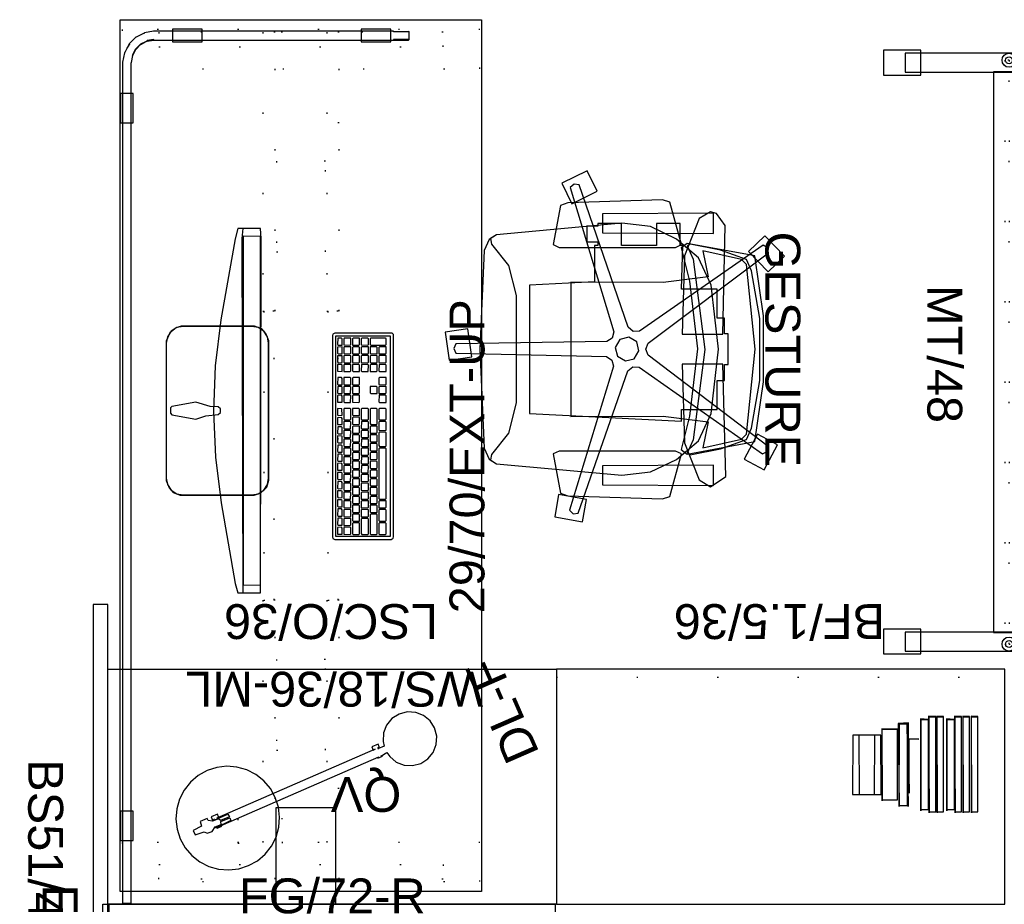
# Model space of a CAD drawing. Header units: inches. Extents: x -46 to 184, y -93 to 53.
# Tile 2 of 5: x -46 to 33, y -18 to 53. Entities that reach past the tile are written whole.
import ezdxf

# ---------------------------------------------------------------- set-up
doc = ezdxf.new("R2010")
doc.units = ezdxf.units.IN
doc.header["$MEASUREMENT"] = 0
doc.linetypes.add('Dot', pattern=[6.35, 0, -6.35])
for name, color, linetype in [('A-FURN', 7, 'Continuous'), ('A-FURN-P-COMP', 6, 'Continuous'), ('A-FURN-P-COMP-T', 6, 'Continuous'), ('A-FURN-P-ELEVATION', 30, 'Continuous'), ('A-FURN-P-FILE', 2, 'Continuous'), ('A-FURN-P-FILE-T', 2, 'Continuous'), ('A-FURN-P-FREE', 2, 'Continuous'), ('A-FURN-P-PNLS-42-T', 3, 'Continuous'), ('A-FURN-P-PNLS-48', 3, 'Continuous'), ('A-FURN-P-PNLS-48-T', 3, 'Continuous'), ('A-FURN-P-PNLS-JNC', 4, 'Continuous'), ('A-FURN-P-PNLS-JNC-T', 4, 'Continuous'), ('A-FURN-P-SCRN', 3, 'Continuous'), ('A-FURN-P-SCRN-T', 3, 'Continuous'), ('A-FURN-P-SEAT', 2, 'Continuous'), ('A-FURN-P-SEAT-T', 2, 'Continuous'), ('A-FURN-P-WKSF', 1, 'Continuous'), ('A-FURN-P-WKSF-T', 1, 'Continuous'), ('A-FURN-P_LGHT', 4, 'Continuous'), ('A-FURN-P_LGHT-T', 4, 'Continuous'), ('CET color Black or White', 7, 'Continuous'), ('CET Default', 7, 'Continuous')]:
    doc.layers.add(name, color=color, linetype=linetype)
doc.styles.add('Arial', font='arial.ttf')

# ---------------------------------------------------------------- blocks, each defined once
blk = doc.blocks.new('*C34')
at = {"layer": 'CET color Black or White', "linetype": 'Continuous'}
for points in [[(-33.83, 11.419), (-34.42, 11.419), (-35.042, 11.419), (-35.082, 11.379), (-35.082, 10.75), (-35.042, 10.71), (-34.864, 10.71), (-34.42, 10.71), (-33.83, 10.71), (32.386, 10.71), (32.402, 10.708), (32.963, 10.595), (32.976, 10.59), (33.457, 10.341), (33.841, 9.964), (33.846, 9.959), (34.085, 9.519), (34.114, 9.456), (34.176, 9.101), (34.207, 8.91), (34.209, 7.455), (34.209, -11.541), (34.249, -11.581), (34.878, -11.581), (34.918, -11.541), (34.918, -11.541), (34.878, -11.581), (34.878, -10.332), (34.918, -10.33), (34.918, 8.884), (34.914, 8.923), (34.914, 8.923), (34.782, 9.648), (34.768, 9.685), (34.428, 10.329), (34.424, 10.335), (34.402, 10.363), (33.89, 10.875), (33.887, 10.879), (33.858, 10.899), (33.213, 11.24), (33.204, 11.244), (33.176, 11.255), (32.423, 11.413), (32.413, 11.415), (32.383, 11.419), (31.327, 11.419), (31.326, 11.419), (-33.83, 11.419)], [(-35.042, 11.419), (-35.082, 11.379), (-34.898, 11.379), (-34.698, 11.379), (-34.44, 11.379), (-34.145, 11.379), (-33.832, 11.379), (-33.832, 11.391), (-33.83, 11.419), (-34.864, 11.419), (-35.042, 11.419), (-35.042, 11.419)], [(-30.056, 11.581), (-30.056, 10.558), (-27.694, 10.558), (-27.694, 11.581), (-30.056, 11.581)], [(27.557, 11.581), (27.557, 10.558), (29.919, 10.558), (29.919, 11.581), (27.557, 11.581)], [(32.416, 11.403), (32.4, 11.379), (32.416, 11.403), (32.416, 11.403), (32.416, 11.403)], [(33.203, 11.232), (33.179, 11.213), (33.203, 11.232), (33.203, 11.232), (33.203, 11.232)], [(-35.082, 10.75), (-35.042, 10.71), (-34.864, 10.71), (-34.42, 10.71), (-33.83, 10.71), (-33.832, 10.75), (-34.145, 10.75), (-34.44, 10.75), (-35.082, 10.75)], [(32.995, 10.623), (32.992, 10.613), (33.487, 10.351), (33.879, 9.959), (34.061, 9.574), (33.88, 9.978), (33.493, 10.359), (33.238, 10.497), (32.995, 10.623), (32.995, 10.623)], [(33.541, 11.042), (33.795, 10.889), (33.835, 10.868), (33.834, 10.866), (33.864, 10.848), (33.868, 10.844), (33.868, 10.844), (33.875, 10.857), (33.862, 10.87), (33.654, 10.989), (33.541, 11.042), (33.541, 11.042)], [(34.768, 9.685), (34.749, 9.66), (34.78, 9.648), (34.768, 9.685), (34.768, 9.685), (34.768, 9.685)], [(34.153, 9.463), (34.121, 9.441), (34.122, 9.434), (34.122, 9.434), (34.206, 8.931), (34.207, 8.925), (34.236, 8.904), (34.247, 8.907), (34.159, 9.445), (34.153, 9.463), (34.153, 9.463)], [(34.058, 7.397), (34.058, 5.034), (35.082, 5.034), (35.082, 7.397), (34.058, 7.397)], [(34.058, -7.749), (34.058, -10.112), (35.082, -10.112), (35.082, -7.749), (34.058, -7.749)], [(34.209, -10.33), (34.209, -11.541), (34.249, -11.581), (34.249, -10.681), (34.249, -10.332), (34.209, -10.33), (34.209, -10.33)]]:
    blk.add_lwpolyline(points, close=True, dxfattribs=at)
blk = doc.blocks.new('*C21')
at = {"layer": 'A-FURN-P-FREE', "linetype": 'Dot'}
for p, q in [((-26.72, -3.06), (-26.72, 3.06)), ((26.72, -3.06), (26.72, 3.06))]:
    blk.add_line(p, q, dxfattribs=at)
for points in [[(-34.2, -14.365), (-31.05, -14.365), (-31.05, 14.365), (-34.2, 14.365), (-34.2, -14.365)], [(31.05, -14.365), (34.2, -14.365), (34.2, 14.365), (31.05, 14.365), (31.05, -14.365)], [(-32.8189, -11.415), (-34, -11.415), (-34, 11.415), (-32.8189, 11.415), (-32.8189, -11.415)], [(32.8189, -11.415), (34, -11.415), (34, 11.415), (32.8189, 11.415), (32.8189, -11.415)], [(-34, 2.08), (-11.597, 2.08), (-11.597, 3.06), (-34, 3.06), (-34, 2.08)], [(-11.597, 2.15), (11.597, 2.15), (11.597, 2.99), (-11.597, 2.99), (-11.597, 2.15)], [(11.597, 2.08), (34, 2.08), (34, 3.06), (11.597, 3.06), (11.597, 2.08)], [(-23.6415, -1.9685), (-16.3585, -1.9685), (-16.3585, 1.9685), (-23.6415, 1.9685), (-23.6415, -1.9685)], [(16.3585, -1.9685), (23.6415, -1.9685), (23.6415, 1.9685), (16.3585, 1.9685), (16.3585, -1.9685)], [(-34, -3.06), (-11.597, -3.06), (-11.597, -2.08), (-34, -2.08), (-34, -3.06)], [(-11.597, -2.99), (11.597, -2.99), (11.597, -2.15), (-11.597, -2.15), (-11.597, -2.99)], [(11.597, -3.06), (34, -3.06), (34, -2.08), (11.597, -2.08), (11.597, -3.06)]]:
    blk.add_lwpolyline(points, close=True, dxfattribs=at)
at = {"layer": 'A-FURN-P-WKSF', "linetype": 'Continuous'}
blk.add_lwpolyline([(-35, -14.5), (-35, 14.5), (35, 14.5), (35, -14.5), (-35, -14.5)], close=True, dxfattribs=at)
at = {"layer": 'A-FURN-P-WKSF-T', "linetype": 'Continuous', "style": 'Arial'}
blk.add_attdef('ITEXT', (-12.6575, -14.7244), '', height=2.8, dxfattribs=at).dxf.unprotected_set("ltscale", 0)
blk = doc.blocks.new('*C23')
at = {"layer": 'CET color Black or White', "linetype": 'Continuous'}
for points in [[(8.089, 2.454), (-8.067, 2.454), (-8.219, 2.42), (-8.282, 2.276), (-8.282, -2.263), (-8.197, -2.42), (-8.089, -2.454), (8.153, -2.454), (8.282, -2.337), (8.282, 2.263), (8.197, 2.42), (8.089, 2.454)], [(8.036, 2.208), (-8.036, 2.208), (-8.036, -2.208), (8.036, -2.208), (8.036, 2.208)], [(-7.33, 2.041), (-7.863, 2.04), (-7.875, 1.688), (-7.376, 1.688), (-7.312, 1.737), (-7.33, 2.041)], [(-7.101, 2.04), (-7.149, 1.975), (-7.147, 1.688), (-6.642, 1.688), (-6.578, 1.737), (-6.577, 2.036), (-7.101, 2.04)], [(-6.367, 2.04), (-6.415, 1.975), (-6.414, 1.688), (-5.909, 1.688), (-5.844, 1.737), (-5.844, 2.036), (-6.367, 2.04)], [(-5.11, 2.041), (-5.615, 2.041), (-5.68, 1.993), (-5.661, 1.688), (-5.157, 1.689), (-5.109, 1.755), (-5.11, 2.041)], [(-4.376, 2.041), (-4.881, 2.041), (-4.946, 1.993), (-4.928, 1.688), (-4.423, 1.689), (-4.375, 1.755), (-4.376, 2.041)], [(-4.166, 2.04), (-4.214, 1.975), (-4.212, 1.688), (-3.707, 1.688), (-3.642, 1.737), (-3.642, 2.036), (-4.166, 2.04)], [(-2.909, 2.041), (-3.414, 2.041), (-3.479, 1.993), (-3.46, 1.688), (-2.955, 1.689), (-2.907, 1.755), (-2.909, 2.041)], [(-2.193, 2.041), (-2.726, 2.04), (-2.739, 1.688), (-2.24, 1.688), (-2.175, 1.737), (-2.193, 2.041)], [(-1.964, 2.04), (-2.012, 1.975), (-2.011, 1.688), (-1.506, 1.688), (-1.441, 1.737), (-1.441, 2.036), (-1.964, 2.04)], [(-1.23, 2.04), (-1.279, 1.975), (-1.277, 1.688), (-0.772, 1.688), (-0.707, 1.737), (-0.707, 2.036), (-1.23, 2.04)], [(0.021, 2.041), (-0.479, 2.041), (-0.543, 1.993), (-0.524, 1.688), (0.008, 1.689), (0.021, 2.041)], [(0.237, 2.04), (0.189, 1.975), (0.191, 1.688), (0.696, 1.688), (0.761, 1.737), (0.761, 2.036), (0.237, 2.04)], [(1.476, 2.041), (0.944, 2.04), (0.931, 1.688), (1.43, 1.688), (1.495, 1.737), (1.476, 2.041)], [(2.222, 2.041), (1.723, 2.041), (1.658, 1.993), (1.677, 1.688), (2.21, 1.69), (2.222, 2.041)], [(3.269, 2.041), (2.737, 2.04), (2.724, 1.688), (3.224, 1.688), (3.288, 1.737), (3.269, 2.041)], [(3.472, 2.04), (3.423, 1.975), (3.425, 1.688), (3.93, 1.688), (3.995, 1.737), (3.995, 2.036), (3.472, 2.04)], [(4.178, 2.04), (4.13, 1.975), (4.132, 1.688), (4.637, 1.688), (4.702, 1.737), (4.702, 2.036), (4.178, 2.04)], [(5.743, 2.041), (5.211, 2.04), (5.198, 1.688), (5.697, 1.688), (5.762, 1.737), (5.743, 2.041)], [(6.448, 2.041), (5.963, 2.041), (5.898, 1.993), (5.917, 1.688), (6.461, 1.689), (6.448, 2.041)], [(7.155, 2.041), (6.67, 2.041), (6.605, 1.993), (6.623, 1.688), (7.168, 1.689), (7.155, 2.041)], [(7.358, 2.04), (7.31, 1.975), (7.312, 1.688), (7.817, 1.688), (7.882, 1.737), (7.882, 2.036), (7.358, 2.04)], [(-7.87, 1.555), (-7.883, 1.035), (-7.829, 0.982), (-7.322, 0.983), (-7.311, 1.503), (-7.363, 1.554), (-7.87, 1.555)], [(-7.011, 0.849), (-7.831, 0.848), (-7.883, 0.794), (-7.882, 0.327), (-7.829, 0.275), (-7.023, 0.275), (-6.957, 0.324), (-6.957, 0.796), (-7.011, 0.849)], [(-6.658, 1.555), (-7.164, 1.554), (-7.176, 1.034), (-7.122, 0.982), (-6.616, 0.982), (-6.604, 1.503), (-6.658, 1.555)], [(-6.771, 0.848), (-6.823, 0.794), (-6.822, 0.275), (-6.303, 0.275), (-6.25, 0.329), (-6.251, 0.836), (-6.771, 0.848)], [(-5.951, 1.555), (-6.457, 1.554), (-6.469, 1.034), (-6.416, 0.982), (-5.909, 0.982), (-5.898, 1.503), (-5.951, 1.555)], [(-6.065, 0.848), (-6.117, 0.794), (-6.116, 0.288), (-5.595, 0.276), (-5.543, 0.329), (-5.544, 0.836), (-6.065, 0.848)], [(-5.711, 1.554), (-5.763, 1.501), (-5.762, 0.982), (-5.243, 0.982), (-5.19, 1.036), (-5.191, 1.543), (-5.711, 1.554)], [(-5.358, 0.848), (-5.41, 0.794), (-5.409, 0.275), (-4.889, 0.275), (-4.837, 0.329), (-4.837, 0.836), (-5.358, 0.848)], [(-5.005, 1.554), (-5.057, 1.501), (-5.056, 0.994), (-4.535, 0.983), (-4.483, 1.036), (-4.484, 1.543), (-5.005, 1.554)], [(-4.65, 0.849), (-4.703, 0.794), (-4.703, 0.275), (-4.183, 0.275), (-4.13, 0.329), (-4.131, 0.836), (-4.65, 0.849)], [(-4.297, 1.555), (-4.35, 1.501), (-4.349, 0.982), (-3.829, 0.982), (-3.776, 1.036), (-3.778, 1.542), (-4.297, 1.555)], [(-3.478, 0.849), (-3.997, 0.847), (-3.997, 0.328), (-3.943, 0.275), (-3.436, 0.276), (-3.424, 0.797), (-3.478, 0.849)], [(-3.591, 1.554), (-3.643, 1.501), (-3.643, 0.994), (-3.122, 0.983), (-3.07, 1.036), (-3.071, 1.543), (-3.591, 1.554)], [(-2.771, 0.849), (-3.277, 0.847), (-3.289, 0.327), (-3.236, 0.275), (-2.729, 0.276), (-2.718, 0.797), (-2.771, 0.849)], [(-2.885, 1.554), (-2.937, 1.501), (-2.936, 0.982), (-2.416, 0.982), (-2.363, 1.036), (-2.364, 1.543), (-2.885, 1.554)], [(-2.53, 0.849), (-2.583, 0.794), (-2.582, 0.275), (-2.063, 0.275), (-2.01, 0.329), (-2.011, 0.836), (-2.53, 0.849)], [(-2.177, 1.555), (-2.23, 1.501), (-2.229, 0.982), (-1.71, 0.982), (-1.656, 1.036), (-1.658, 1.542), (-2.177, 1.555)], [(-1.358, 0.849), (-1.864, 0.847), (-1.876, 0.327), (-1.822, 0.275), (-1.316, 0.276), (-1.304, 0.797), (-1.358, 0.849)], [(-1.471, 1.554), (-1.523, 1.501), (-1.523, 0.982), (-1.003, 0.982), (-0.95, 1.036), (-0.951, 1.543), (-1.471, 1.554)], [(-0.651, 0.849), (-1.118, 0.848), (-1.17, 0.794), (-1.169, 0.275), (-0.65, 0.275), (-0.597, 0.329), (-0.597, 0.796), (-0.651, 0.849)], [(-0.765, 1.554), (-0.817, 1.501), (-0.816, 0.994), (-0.295, 0.983), (-0.243, 1.036), (-0.244, 1.543), (-0.765, 1.554)], [(-0.412, 0.848), (-0.464, 0.794), (-0.462, 0.275), (0.057, 0.275), (0.11, 0.329), (0.109, 0.836), (-0.412, 0.848)], [(-0.058, 1.554), (-0.11, 1.501), (-0.109, 0.994), (0.411, 0.983), (0.463, 1.036), (0.463, 1.543), (-0.058, 1.554)], [(0.762, 0.849), (0.243, 0.847), (0.243, 0.328), (0.297, 0.275), (0.804, 0.276), (0.816, 0.797), (0.762, 0.849)], [(0.649, 1.555), (0.597, 1.501), (0.597, 0.994), (1.118, 0.983), (1.17, 1.036), (1.169, 1.542), (0.649, 1.555)], [(1.469, 0.849), (0.962, 0.847), (0.951, 0.327), (1.004, 0.275), (1.511, 0.276), (1.522, 0.797), (1.469, 0.849)], [(2.176, 1.555), (1.356, 1.555), (1.303, 1.501), (1.303, 1.035), (1.358, 0.982), (2.177, 0.982), (2.23, 1.036), (2.23, 1.502), (2.176, 1.555)], [(1.709, 0.849), (1.657, 0.794), (1.657, 0.288), (2.178, 0.276), (2.23, 0.329), (2.229, 0.836), (1.709, 0.849)], [(2.768, 1.554), (2.716, 1.501), (2.718, 0.994), (3.238, 0.983), (3.29, 1.036), (3.289, 1.543), (2.768, 1.554)], [(2.729, 0.848), (2.718, 0.327), (2.771, 0.275), (3.29, 0.276), (3.29, 0.796), (3.237, 0.848), (2.729, 0.848)], [(3.475, 1.554), (3.423, 1.501), (3.424, 0.994), (3.945, 0.983), (3.997, 1.036), (3.995, 1.543), (3.475, 1.554)], [(3.436, 0.848), (3.424, 0.327), (3.478, 0.275), (3.997, 0.276), (3.997, 0.796), (3.943, 0.848), (3.436, 0.848)], [(4.183, 1.555), (4.13, 1.501), (4.131, 0.982), (4.65, 0.982), (4.703, 1.036), (4.702, 1.542), (4.183, 1.555)], [(4.649, 0.849), (4.13, 0.847), (4.13, 0.328), (4.184, 0.275), (4.703, 0.276), (4.703, 0.796), (4.649, 0.849)], [(5.709, 1.555), (5.19, 1.554), (5.19, 1.035), (5.244, 0.982), (5.763, 0.982), (5.763, 1.502), (5.709, 1.555)], [(5.243, 0.849), (5.19, 0.794), (5.191, 0.275), (5.71, 0.275), (5.763, 0.329), (5.763, 0.836), (5.243, 0.849)], [(6.416, 1.555), (5.949, 1.555), (5.896, 1.501), (5.897, 1.034), (5.951, 0.982), (6.457, 0.982), (6.469, 1.503), (6.416, 1.555)], [(5.909, 0.848), (5.897, 0.327), (5.951, 0.275), (6.417, 0.275), (6.47, 0.329), (6.469, 0.797), (6.416, 0.848), (5.909, 0.848)], [(7.122, 1.555), (6.656, 1.555), (6.603, 1.501), (6.604, 1.034), (6.657, 0.982), (7.164, 0.982), (7.176, 1.503), (7.122, 1.555)], [(6.616, 0.848), (6.604, 0.327), (6.657, 0.275), (7.124, 0.275), (7.177, 0.329), (7.176, 0.797), (7.123, 0.848), (6.616, 0.848)], [(7.829, 0.849), (7.31, 0.847), (7.31, 0.328), (7.364, 0.275), (7.871, 0.276), (7.882, 0.797), (7.829, 0.849)], [(7.322, 1.555), (7.311, 1.034), (7.364, 0.982), (7.883, 0.983), (7.883, 1.502), (7.83, 1.554), (7.322, 1.555)], [(-7.817, 0.142), (-7.883, 0.093), (-7.883, -0.379), (-7.829, -0.432), (-6.656, -0.431), (-6.603, -0.377), (-6.604, 0.09), (-6.658, 0.142), (-7.817, 0.142)], [(-5.951, 0.142), (-6.47, 0.141), (-6.47, -0.379), (-6.416, -0.432), (-5.909, -0.431), (-5.898, 0.09), (-5.951, 0.142)], [(-5.244, 0.142), (-5.751, 0.141), (-5.762, -0.38), (-5.709, -0.432), (-5.202, -0.431), (-5.191, 0.09), (-5.244, 0.142)], [(-5.044, 0.141), (-5.057, -0.379), (-5.002, -0.432), (-4.483, -0.43), (-4.483, 0.089), (-4.537, 0.141), (-5.044, 0.141)], [(-4.337, 0.141), (-4.35, -0.379), (-4.296, -0.432), (-3.789, -0.43), (-3.778, 0.09), (-3.83, 0.141), (-4.337, 0.141)], [(-3.124, 0.142), (-3.643, 0.141), (-3.643, -0.379), (-3.589, -0.432), (-3.07, -0.431), (-3.07, 0.089), (-3.124, 0.142)], [(-2.884, 0.142), (-2.937, 0.088), (-2.936, -0.419), (-2.415, -0.431), (-2.363, -0.377), (-2.365, 0.129), (-2.884, 0.142)], [(-2.178, 0.141), (-2.23, 0.088), (-2.229, -0.432), (-1.709, -0.432), (-1.656, -0.377), (-1.658, 0.129), (-2.178, 0.141)], [(-1.004, 0.142), (-1.523, 0.141), (-1.523, -0.379), (-1.469, -0.432), (-0.963, -0.431), (-0.951, 0.09), (-1.004, 0.142)], [(-0.765, 0.141), (-0.817, 0.088), (-0.816, -0.432), (-0.296, -0.432), (-0.243, -0.377), (-0.244, 0.129), (-0.765, 0.141)], [(0.409, 0.142), (-0.058, 0.141), (-0.11, 0.088), (-0.109, -0.432), (0.41, -0.432), (0.463, -0.377), (0.463, 0.089), (0.409, 0.142)], [(0.649, 0.142), (0.596, 0.088), (0.597, -0.432), (1.117, -0.432), (1.17, -0.377), (1.169, 0.129), (0.649, 0.142)], [(2.175, 0.142), (1.356, 0.141), (1.303, 0.088), (1.304, -0.38), (1.358, -0.432), (2.163, -0.432), (2.229, -0.382), (2.229, 0.09), (2.175, 0.142)], [(5.242, 0.141), (5.19, 0.088), (5.19, -0.419), (5.711, -0.431), (5.763, -0.377), (5.762, 0.129), (5.242, 0.141)], [(5.909, 0.141), (5.897, -0.38), (5.951, -0.432), (6.47, -0.43), (6.47, 0.089), (6.416, 0.141), (5.909, 0.141)], [(7.122, 0.142), (6.656, 0.142), (6.603, 0.088), (6.604, -0.38), (6.657, -0.432), (7.164, -0.431), (7.176, 0.09), (7.122, 0.142)], [(7.322, 0.141), (7.311, -0.38), (7.364, -0.432), (7.83, -0.432), (7.883, -0.377), (7.882, 0.09), (7.83, 0.141), (7.322, 0.141)], [(-7.83, -0.565), (-7.883, -0.619), (-7.882, -1.086), (-7.829, -1.138), (-6.317, -1.138), (-6.251, -1.089), (-6.25, -0.617), (-6.304, -0.565), (-7.83, -0.565)], [(-6.065, -0.566), (-6.117, -0.619), (-6.116, -1.126), (-5.595, -1.137), (-5.543, -1.084), (-5.544, -0.577), (-6.065, -0.566)], [(-4.891, -0.565), (-5.41, -0.566), (-5.41, -1.085), (-5.356, -1.138), (-4.849, -1.137), (-4.838, -0.617), (-4.891, -0.565)], [(-4.65, -0.565), (-4.703, -0.619), (-4.702, -1.126), (-4.182, -1.137), (-4.13, -1.084), (-4.131, -0.578), (-4.65, -0.565)], [(-3.477, -0.565), (-3.945, -0.566), (-3.997, -0.619), (-3.996, -1.126), (-3.475, -1.137), (-3.423, -1.084), (-3.423, -0.618), (-3.477, -0.565)], [(-2.771, -0.565), (-3.29, -0.566), (-3.29, -1.085), (-3.236, -1.138), (-2.729, -1.137), (-2.718, -0.617), (-2.771, -0.565)], [(-2.064, -0.565), (-2.531, -0.565), (-2.583, -0.619), (-2.582, -1.086), (-2.529, -1.138), (-2.023, -1.137), (-2.011, -0.617), (-2.064, -0.565)], [(-1.358, -0.565), (-1.877, -0.566), (-1.877, -1.085), (-1.823, -1.138), (-1.316, -1.137), (-1.304, -0.617), (-1.358, -0.565)], [(-1.118, -0.566), (-1.17, -0.619), (-1.169, -1.138), (-0.65, -1.138), (-0.597, -1.084), (-0.597, -0.577), (-1.118, -0.566)], [(-0.411, -0.565), (-0.463, -0.619), (-0.463, -1.126), (0.058, -1.137), (0.11, -1.084), (0.109, -0.578), (-0.411, -0.565)], [(0.763, -0.565), (0.243, -0.566), (0.243, -1.085), (0.297, -1.138), (0.817, -1.137), (0.817, -0.618), (0.763, -0.565)], [(1.017, -0.565), (0.951, -0.614), (0.95, -1.085), (1.004, -1.138), (2.177, -1.138), (2.23, -1.084), (2.23, -0.618), (2.175, -0.565), (1.017, -0.565)], [(3.476, -0.565), (3.423, -0.619), (3.424, -1.126), (3.945, -1.137), (3.997, -1.084), (3.995, -0.578), (3.476, -0.565)], [(5.203, -0.565), (5.19, -1.085), (5.244, -1.138), (5.763, -1.137), (5.763, -0.618), (5.71, -0.565), (5.203, -0.565)], [(6.416, -0.565), (5.949, -0.565), (5.896, -0.619), (5.897, -1.086), (5.951, -1.138), (6.457, -1.137), (6.469, -0.617), (6.416, -0.565)], [(6.656, -0.565), (6.603, -0.619), (6.604, -1.138), (7.124, -1.138), (7.177, -1.084), (7.175, -0.578), (6.656, -0.565)], [(7.362, -0.565), (7.309, -0.619), (7.31, -1.792), (7.364, -1.845), (7.831, -1.844), (7.883, -1.79), (7.883, -0.631), (7.834, -0.565), (7.362, -0.565)], [(-7.011, -1.271), (-7.831, -1.272), (-7.883, -1.325), (-7.883, -1.793), (-7.829, -1.845), (-7.009, -1.844), (-6.956, -1.791), (-6.958, -1.323), (-7.011, -1.271)], [(-5.951, -1.271), (-6.757, -1.271), (-6.823, -1.321), (-6.823, -1.793), (-6.769, -1.845), (-5.949, -1.844), (-5.896, -1.791), (-5.898, -1.323), (-5.951, -1.271)], [(-5.751, -1.272), (-5.762, -1.793), (-5.709, -1.845), (-5.19, -1.844), (-5.19, -1.324), (-5.243, -1.272), (-5.751, -1.272)], [(-4.99, -1.271), (-5.056, -1.321), (-5.056, -1.793), (-5.002, -1.845), (-1.017, -1.845), (-0.951, -1.796), (-0.95, -1.324), (-1.005, -1.271), (-4.99, -1.271)], [(0.276, -1.271), (-0.75, -1.271), (-0.816, -1.321), (-0.816, -1.793), (-0.762, -1.845), (0.278, -1.845), (0.331, -1.791), (0.331, -1.324), (0.276, -1.271)], [(1.116, -1.271), (0.516, -1.272), (0.464, -1.326), (0.477, -1.845), (1.118, -1.844), (1.17, -1.791), (1.169, -1.323), (1.116, -1.271)], [(2.175, -1.271), (1.356, -1.272), (1.303, -1.326), (1.304, -1.793), (1.358, -1.845), (2.163, -1.845), (2.229, -1.796), (2.229, -1.324), (2.175, -1.271)], [(2.769, -1.271), (2.716, -1.326), (2.718, -1.845), (3.237, -1.845), (3.29, -1.791), (3.289, -1.284), (2.769, -1.271)], [(3.436, -1.272), (3.424, -1.793), (3.478, -1.845), (3.984, -1.844), (3.996, -1.323), (3.943, -1.272), (3.436, -1.272)], [(4.142, -1.272), (4.131, -1.793), (4.184, -1.845), (4.703, -1.844), (4.703, -1.324), (4.65, -1.272), (4.142, -1.272)], [(5.242, -1.272), (5.19, -1.326), (5.191, -1.845), (5.71, -1.845), (5.763, -1.791), (5.762, -1.284), (5.242, -1.272)], [(5.909, -1.272), (5.897, -1.793), (5.951, -1.845), (6.47, -1.844), (6.47, -1.324), (6.416, -1.272), (5.909, -1.272)], [(6.616, -1.272), (6.603, -1.792), (6.657, -1.845), (7.164, -1.844), (7.176, -1.323), (7.123, -1.272), (6.616, -1.272)]]:
    blk.add_lwpolyline(points, close=True, dxfattribs=at)
blk = doc.blocks.new('*C12')
at = {"layer": 'A-FURN-P-SCRN', "linetype": 'Continuous'}
blk.add_lwpolyline([(0, -0.188), (71.9, -0.188), (71.9, 0.188), (0, 0.188), (0, -0.188)], close=True, dxfattribs=at)
blk.add_lwpolyline([(0, -0.188), (71.9, -0.188), (71.9, 0.188), (0, 0.188), (0, -0.188)], close=True, dxfattribs=at)
at = {"layer": 'A-FURN-P-PNLS-42-T', "linetype": 'Continuous', "style": 'Arial'}
blk.add_attdef('ITEXT', (17.503, 3), '', height=2.8, dxfattribs=at).dxf.unprotected_set("ltscale", 0)
blk.add_attdef('ITEXT', (17.503, 3), '', height=2.8, dxfattribs=at).dxf.unprotected_set("ltscale", 0)
at = {"layer": 'A-FURN-P-SCRN-T', "linetype": 'Continuous', "style": 'Arial'}
for p in [(10.514, 0.776), (15.573, -3.724)]:
    blk.add_attdef('ITEXT', p, '', height=2.8, dxfattribs=at).dxf.unprotected_set("ltscale", 0)
blk = doc.blocks.new('*C49')
at = {"layer": 'A-FURN-P-FILE', "linetype": 'Continuous'}
for points in [[(0, 0), (0, 18.853), (36, 18.853), (36, 0), (0, 0)], [(17.689, 11.129), (22.528, 11.129), (22.528, 18.853), (17.689, 18.853), (17.689, 11.129)]]:
    blk.add_lwpolyline(points, close=True, dxfattribs=at)
at = {"layer": 'A-FURN-P-FILE', "linetype": 'Dot'}
blk.add_lwpolyline([(21.973, 12.019), (25.566, 12.019), (25.566, 13.968), (21.973, 13.968), (21.973, 12.019)], close=True, dxfattribs=at)
at = {"layer": 'A-FURN-P-FILE-T', "linetype": 'Continuous', "style": 'Arial'}
for p in [(5.874, 0.202), (9.496, -5.224)]:
    blk.add_attdef('ITEXT', p, '', height=2.8, dxfattribs=at).dxf.unprotected_set("ltscale", 0)
blk = doc.blocks.new('*C48')
at = {"layer": 'A-FURN-P-COMP', "linetype": 'Continuous'}
for points in [[(-0.25, 6.25), (1.75, 6.25), (1.75, 9.25), (-0.25, 9.25), (-0.25, 6.25)], [(46.23, 6.25), (48.23, 6.25), (48.23, 9.25), (46.23, 9.25), (46.23, 6.25)], [(0, -8), (1.52, -8), (1.52, 8), (0, 8), (0, -8)], [(46.48, -8), (48, -8), (48, 8), (46.48, 8), (46.48, -8)], [(1.5, -0.915), (46.5, -0.915), (46.5, 1.585), (1.5, 1.585), (1.5, -0.915)], [(-0.25, -9.75), (1.75, -9.75), (1.75, -6.75), (-0.25, -6.75), (-0.25, -9.75)], [(46.23, -9.75), (48.23, -9.75), (48.23, -6.75), (46.23, -6.75), (46.23, -9.75)]]:
    blk.add_lwpolyline(points, close=True, dxfattribs=at)
at = {"layer": 'A-FURN-P-COMP', "linetype": 'Dot'}
for points in [[(0.562, 0.335), (47.437, 0.335), (47.437, 0.67), (0.562, 0.67), (0.562, 0.335)], [(0.562, 0), (47.437, 0), (47.437, 0.335), (0.562, 0.335), (0.562, 0)]]:
    blk.add_lwpolyline(points, close=True, dxfattribs=at)
at = {"layer": 'A-FURN-P-COMP', "linetype": 'Continuous'}
for centre, radius in [((0.562, 0.335), 0.562), ((47.437, 0.335), 0.562), ((0.562, 0.335), 0.281), ((47.437, 0.335), 0.281)]:
    blk.add_circle(centre, radius, dxfattribs=at)
at = {"layer": 'A-FURN-P-COMP-T', "linetype": 'Continuous', "style": 'Arial'}
for p in [(18.606, 2.233), (18.606, -6.224)]:
    blk.add_attdef('ITEXT', p, '', height=2.8, dxfattribs=at).dxf.unprotected_set("ltscale", 0)
blk = doc.blocks.new('*C50')
at = {"layer": 'A-FURN-P-PNLS-48', "linetype": 'Continuous'}
blk.add_lwpolyline([(0.094, 0), (0.094, 3), (35.906, 3), (35.906, 0), (0.094, 0)], close=True, dxfattribs=at)
at = {"layer": 'A-FURN-P-ELEVATION', "linetype": 'Continuous', "style": 'Arial'}
for p in [(12.45, 8.776), (12.45, 8.776), (12.45, -10.224)]:
    blk.add_attdef('ITEXT', p, '', height=2.8, dxfattribs=at).dxf.unprotected_set("ltscale", 0)
at = {"layer": 'A-FURN-P-PNLS-48-T', "linetype": 'Continuous', "style": 'Arial'}
for p in [(13.197, 3.776), (17.528, 1.5), (17.528, 1.5), (17.528, 1.5), (17.528, 1.5)]:
    blk.add_attdef('ITEXT', p, '', height=2.8, dxfattribs=at).dxf.unprotected_set("ltscale", 0)
blk = doc.blocks.new('*C27')
at = {"layer": 'A-FURN-P-SEAT', "linetype": 'Continuous'}
for points in [[(-7.447, 24.303), (-9.079, 22.722), (-7.81, 21.412), (-6.178, 22.993), (-7.447, 24.303)], [(7.715, 23.754), (6.861, 22.142), (8.869, 21.079), (9.723, 22.69), (7.715, 23.754)], [(-7.71, 23.038), (-8.116, 22.958), (-8.322, 22.601), (-1.418, 12.67), (-1.394, 12.152), (-1.722, 11.751), (-13.165, 7.831), (-13.214, 7.42), (-12.938, 7.113), (-1.359, 10.611), (-0.859, 10.474), (-0.58, 10.037), (-0.387, -2.057), (-0.012, -2.23), (0.365, -2.062), (0.617, 10.03), (0.902, 10.464), (1.403, 10.595), (12.965, 7.041), (13.246, 7.344), (13.203, 7.754), (1.78, 11.731), (1.456, 12.135), (1.486, 12.653), (8.439, 22.55), (8.237, 22.911), (7.834, 22.997), (0.522, 13.362), (0.037, 13.179), (-0.446, 13.368), (-7.71, 23.038)], [(-2.653, 22.63), (-7.45, 21.923), (-8.445, 16.511), (-8.096, 16.025), (-5.42, 16.685), (0.002, 17.318), (5.424, 16.685), (8.099, 16.025), (8.449, 16.511), (7.454, 21.923), (2.656, 22.63), (-2.653, 22.63)], [(-2.433, 22.339), (-6.263, 21.661), (-7.165, 21.258), (-7.908, 19.182), (-8.397, 16.729), (-8.263, 16.486), (-7.197, 16.99), (0.062, 17.913), (7.321, 16.99), (8.386, 16.486), (8.521, 16.729), (8.032, 19.182), (7.289, 21.258), (6.386, 21.661), (2.557, 22.339), (-2.433, 22.339)], [(0.041, 21.965), (-6.774, 21.266), (-7.173, 20.851), (-7.875, 17.752), (-5.788, 18.19), (-5.326, 14.569), (-5.356, 7.162), (5.438, 7.162), (5.409, 14.569), (5.87, 18.19), (7.958, 17.752), (7.255, 20.851), (6.856, 21.266), (0.041, 21.965)], [(1.276, 19.784), (-1.193, 19.784), (-1.193, 19.502), (-2.463, 19.502), (-2.463, 18.896), (-4.792, 18.896), (-4.792, 16.054), (-8.299, 16.146), (-8.299, 15.927), (-10.052, 15.927), (-10.052, 14.039), (-8.299, 14.039), (-8.299, 11.229), (-10.052, 11.229), (-10.052, 9.34), (-9.849, 9.34), (-9.849, 8.455), (-8.573, 8.455), (-8.573, 9.34), (-8.299, 9.34), (-8.299, 9.068), (-5.376, 9.068), (-5.107, 3.849), (5.19, 3.849), (5.819, 16.054), (4.874, 16.054), (4.874, 18.896), (2.546, 18.896), (2.546, 19.502), (1.276, 19.502), (1.276, 19.784)], [(-9.896, 19.559), (-10.853, 18.848), (-10.992, 18.38), (-10.449, 17.47), (-7.473, 16.297), (-1.161, 16.093), (-1.161, 19.355), (-9.896, 19.559)], [(0.041, 19.025), (-5.101, 18.43), (-7.313, 17.398), (-8.806, 15.652), (-9.805, 13.552), (-10.077, 11.246), (-9.143, 1.203), (-8.846, 0.714), (-8.408, 0.796), (-6.695, 2.149), (-4.266, 2.773), (4.349, 2.773), (6.778, 2.149), (8.49, 0.796), (8.929, 0.714), (9.225, 1.203), (10.159, 11.246), (9.888, 13.552), (8.888, 15.652), (7.395, 17.398), (5.184, 18.43), (0.041, 19.025)], [(0.041, 19.025), (-5.101, 18.43), (-7.313, 17.398), (-8.806, 15.652), (-9.805, 13.552), (-10.077, 11.246), (-9.143, 1.203), (-8.776, 0.599), (-7.902, 0.201), (0.041, -0.134), (7.984, 0.201), (8.858, 0.599), (9.225, 1.203), (10.159, 11.246), (9.888, 13.552), (8.888, 15.652), (7.395, 17.398), (5.184, 18.43), (0.041, 19.025)], [(10.25, 19.593), (1.244, 19.355), (1.243, 16.093), (7.556, 16.297), (10.531, 17.47), (11.075, 18.38), (10.25, 19.593)], [(-10.888, 18.621), (-10.837, 9.698), (-9.305, 9.698), (-9.254, 18.621), (-10.888, 18.621)], [(10.971, 18.621), (9.336, 18.621), (9.387, 9.698), (10.92, 9.698), (10.971, 18.621)], [(-8.364, 16.039), (-11.771, 15.108), (-11.959, 14.522), (-11.727, 6.908), (-11.501, 6.338), (-8.362, 5.745), (-8.125, 6.23), (-8.125, 15.574), (-8.364, 16.039)], [(8.447, 16.039), (8.208, 15.574), (8.208, 6.23), (8.445, 5.745), (11.583, 6.338), (11.809, 6.908), (12.042, 14.522), (11.854, 15.108), (8.447, 16.039)], [(0.164, 12.63), (-0.546, 12.448), (-0.92, 11.817), (-0.739, 11.106), (-0.108, 10.732), (0.603, 10.914), (0.977, 11.545), (0.796, 12.255), (0.164, 12.63)], [(-12.648, 9.274), (-14.286, 8.472), (-13.287, 6.431), (-11.649, 7.233), (-12.648, 9.274)], [(12.089, 8.415), (11.699, 6.177), (13.495, 5.863), (13.886, 8.101), (12.089, 8.415)], [(0.65, -0.799), (-1.6, -1.119), (-1.343, -2.925), (0.906, -2.605), (0.65, -0.799)]]:
    blk.add_lwpolyline(points, close=True, dxfattribs=at)
at = {"layer": 'A-FURN-P-SEAT-T', "linetype": 'Continuous', "style": 'Arial'}
blk.add_attdef('ITEXT', (-9.409, 22.776), '', height=2.8, dxfattribs=at).dxf.unprotected_set("ltscale", 0)
blk = doc.blocks.new('*C4')
at = {"layer": 'A-FURN-P-PNLS-JNC', "linetype": 'Continuous'}
blk.add_lwpolyline([(1, -0.2), (1, 2.825), (1.4, 2.825), (1.4, -0.2), (1, -0.2)], close=True, dxfattribs=at)
at = {"layer": 'A-FURN-P-PNLS-JNC-T', "linetype": 'Continuous', "style": 'Arial'}
blk.add_attdef('ITEXT', (6.224, -1.787), '', height=2.8, rotation=90, dxfattribs=at).dxf.unprotected_set("ltscale", 0)
blk = doc.blocks.new('*C39')
at = {"layer": 'CET color Black or White', "linetype": 'Continuous'}
for points in [[(-5.602, 4.122), (-6.191, 3.884), (-6.563, 3.557), (-6.781, 2.986), (-6.781, -2.941), (-6.608, -3.488), (-6.133, -3.959), (-5.572, -4.122), (5.602, -4.122), (6.191, -3.884), (6.563, -3.557), (6.783, -2.981), (6.781, 2.92), (6.659, 3.326), (6.256, 3.836), (5.585, 4.122), (-5.602, 4.122)], [(-5.427, 4.106), (-5.92, 4.012), (-6.374, 3.714), (-6.672, 3.26), (-6.766, 2.767), (-6.766, -2.767), (-6.672, -3.26), (-6.374, -3.714), (-5.92, -4.012), (-5.427, -4.106), (5.427, -4.106), (5.92, -4.012), (6.374, -3.714), (6.672, -3.26), (6.766, -2.767), (6.766, 2.767), (6.672, 3.26), (6.374, 3.714), (5.92, 4.012), (5.427, 4.106), (-5.427, 4.106)], [(-0.214, 3.781), (-0.339, 3.66), (-0.676, 1.745), (-0.427, 0.945), (-0.314, -0.052), (-0.142, -0.25), (0.142, -0.25), (0.314, -0.052), (0.322, 0.6), (0.676, 1.745), (0.339, 3.66), (0.214, 3.781), (-0.214, 3.781)], [(-0.069, 0.328), (-3.744, 0.166), (-7.4, -0.288), (-13.882, -1.426), (-14.63, -1.644), (-14.63, -3.452), (13.824, -3.518), (14.63, -3.452), (14.63, -1.646), (13.786, -1.411), (7.28, -0.27), (3.606, 0.177), (-0.069, 0.328)], [(-14.63, -2.021), (-14.63, -3.452), (13.824, -3.518), (14.63, -3.452), (14.63, -2.021), (13.824, -1.954), (-14.63, -2.021)], [(-13.988, -2.071), (-14.011, -3.441), (13.977, -3.441), (14.011, -2.071), (-13.988, -2.071)]]:
    blk.add_lwpolyline(points, close=True, dxfattribs=at)
blk = doc.blocks.new('*C53')
at = {"layer": 'A-FURN-P-PNLS-48', "linetype": 'Continuous'}
blk.add_lwpolyline([(0, 0), (51.125, 0), (51.125, 1.169), (0, 1.169), (0, 0)], close=True, dxfattribs=at)
at = {"layer": 'A-FURN-P-PNLS-48-T', "linetype": 'Continuous', "style": 'Arial'}
blk.add_attdef('ITEXT', (38.709, 6.393), '', height=2.8, rotation=180, dxfattribs=at).dxf.unprotected_set("ltscale", 0)
blk = doc.blocks.new('*C37')
at = {"layer": 'CET color Black or White', "linetype": 'Continuous'}
for points in [[(-5.009, 3.809), (-5.009, -3.841), (-4.473, -3.841), (-4.473, 3.809), (-5.009, 3.809)], [(-4.465, -3.888), (-4.501, 3.888), (-4.487, -3.837), (-4.965, -3.828), (-4.465, -3.888)], [(-4.34, 3.809), (-4.34, -3.841), (-3.804, -3.841), (-3.804, 3.809), (-4.34, 3.809)], [(-3.796, -3.888), (-3.831, 3.888), (-3.818, -3.837), (-4.296, -3.828), (-3.796, -3.888)], [(-3.698, 3.809), (-3.698, -3.841), (-3.162, -3.841), (-3.162, 3.809), (-3.698, 3.809)], [(-3.122, -3.886), (-3.189, 3.888), (-3.171, -3.83), (-3.654, -3.827), (-3.122, -3.886)], [(-3.12, 3.604), (-3.12, -3.621), (-2.482, -3.621), (-2.482, 3.604), (-3.12, 3.604)], [(-2.472, -3.668), (-2.514, 3.712), (-2.534, -3.595), (-3.102, -3.61), (-2.472, -3.668)], [(-2.253, 3.809), (-2.253, -3.841), (-1.717, -3.841), (-1.717, 3.809), (-2.253, 3.809)], [(-1.709, -3.888), (-1.745, 3.888), (-1.731, -3.837), (-2.209, -3.828), (-1.709, -3.888)], [(-1.612, 3.809), (-1.612, -3.841), (-1.076, -3.841), (-1.076, 3.809), (-1.612, 3.809)], [(-1.036, -3.886), (-1.103, 3.888), (-1.084, -3.83), (-1.568, -3.827), (-1.036, -3.886)], [(-1.033, 3.604), (-1.033, -3.621), (-0.395, -3.621), (-0.395, 3.604), (-1.033, 3.604)], [(-0.385, -3.668), (-0.427, 3.712), (-0.447, -3.595), (-1.015, -3.61), (-0.385, -3.668)], [(0.585, 3.375), (0.573, -3.335), (1.411, -3.29), (1.307, 3.375), (1.286, -3.265), (0.71, -3.265), (0.585, 3.375)], [(0.653, 3.297), (0.653, -3.28), (1.342, -3.28), (1.342, 3.297), (0.653, 3.297)], [(1.451, 2.838), (1.451, -2.84), (2.715, -2.84), (2.715, 2.838), (1.451, 2.838)], [(2.721, -2.874), (2.694, 2.922), (2.681, -2.818), (1.458, -2.828), (2.721, -2.874)], [(2.761, 2.41), (2.788, -2.355), (5.044, -2.345), (5.062, 2.41), (2.761, 2.41)], [(2.761, 2.41), (2.788, -2.355), (3.304, -2.345), (3.322, 2.41), (2.761, 2.41)], [(5.062, 2.41), (4.501, 2.41), (4.519, -2.345), (5.044, -2.345), (5.062, 2.41)], [(0.585, -2.053), (0.506, 2.309), (0.516, -2.071), (-0.254, -2.029), (0.585, -2.053)]]:
    blk.add_lwpolyline(points, close=True, dxfattribs=at)
blk = doc.blocks.new('*C24')
at = {"layer": 'A-FURN-P-FILE', "linetype": 'Continuous'}
blk.add_lwpolyline([(0, 0), (36, 0), (36, 18.874), (0, 18.874), (0, 0)], close=True, dxfattribs=at)
at = {"layer": 'A-FURN-P-FILE', "linetype": 'Dot'}
blk.add_lwpolyline([(0, 0), (36, 0), (36, 0.63), (0, 0.63), (0, 0)], close=True, dxfattribs=at)
at = {"layer": 'A-FURN-P-FILE-T', "linetype": 'Continuous', "style": 'Arial'}
blk.add_attdef('ITEXT', (9.614, -5.224), '', height=2.8, dxfattribs=at).dxf.unprotected_set("ltscale", 0)
blk = doc.blocks.new('*C33')
at = {"layer": 'A-FURN-P_LGHT', "linetype": 'Continuous'}
for points in [[(0, 3.564), (-0.812, 3.484), (-1.594, 3.247), (-2.314, 2.863), (-2.945, 2.345), (-3.462, 1.714), (-3.847, 0.994), (-4.084, 0.213), (-4.164, -0.6), (-4.084, -1.412), (-3.847, -2.193), (-3.462, -2.913), (-2.945, -3.544), (-2.314, -4.062), (-1.594, -4.447), (-0.812, -4.684), (0, -4.764), (0.812, -4.684), (1.594, -4.447), (2.313, -4.062), (2.945, -3.544), (3.462, -2.913), (3.847, -2.193), (4.084, -1.412), (4.164, -0.6), (4.084, 0.213), (3.847, 0.994), (3.462, 1.714), (2.945, 2.345), (2.313, 2.863), (1.594, 3.247), (0.812, 3.484), (0, 3.564)], [(-0.175, 2.341), (-0.245, 1.577), (-0.435, 1.399), (-0.494, 0.986), (-0.245, 0.606), (-0.245, 0.096), (-0.045, 0.013), (-0.045, -0.767), (-0.272, -0.74), (-0.335, 0.6), (-0.335, -13.674), (-0.395, -13.556), (-0.395, -13.964), (-0.335, -13.846), (-0.266, -14.423), (-0.669, -14.486), (-1.273, -14.794), (-1.752, -15.273), (-2.06, -15.877), (-2.166, -16.547), (-2.06, -17.216), (-1.752, -17.82), (-1.273, -18.299), (-0.669, -18.607), (0.001, -18.713), (0.67, -18.607), (1.274, -18.299), (1.754, -17.82), (2.061, -17.216), (2.167, -16.547), (2.061, -15.877), (1.754, -15.273), (1.274, -14.794), (0.67, -14.486), (0.266, -14.422), (0.279, -13.857), (0.338, -14.036), (0.34, -13.857), (0.385, -14.033), (0.63, -14.033), (0.63, -13.487), (0.341, -13.487), (0.338, -13.663), (0.34, 0.209), (0.385, 0.033), (0.63, 0.033), (0.63, 0.579), (0.341, 0.579), (0.338, 0.402), (0.279, 0.6), (0.274, -0.74), (0.048, -0.767), (0.048, 0.013), (0.252, 0.096), (0.252, 0.614), (0.459, 0.92), (0.63, 0.92), (0.63, 1.528), (0.252, 1.575), (0.181, 2.341), (-0.175, 2.341)], [(-0.395, 0.509), (-0.395, 0.102), (-0.335, 0.102), (-0.335, 0.509), (-0.395, 0.509)]]:
    blk.add_lwpolyline(points, close=True, dxfattribs=at)
at = {"layer": 'A-FURN-P_LGHT-T', "linetype": 'Continuous', "style": 'Arial'}
blk.add_attdef('ITEXT', (-5.213, -25.65), '', height=2.8, dxfattribs=at).dxf.unprotected_set("ltscale", 0)

msp = doc.modelspace()

# ---------------------------------------------------------------- block references
at = {"layer": 'A-FURN', "linetype": 'Continuous'}
for name, p, rotation, values in [('*C21', (-23.685, 18.144, 0), 89.9999999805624, {'ITEXT': '29/70/EXT-UP'}), ('*C27', (-9.185, 26.724, 0), 269.9999999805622, {'ITEXT': 'GESTURE'}), ('*C24', (32.815, 0.997, 0), 179.999999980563, {'ITEXT': 'BF/1.5/36'}), ('*C53', (-39.185, -44.94, 0), 89.99999998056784, {'ITEXT': 'BS51/47.522-S'}), ('*C4', (-38.185, -18.065, 0), 179.9999999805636, {'ITEXT': 'E48'})]:
    msp.add_blockref(name, p, dxfattribs=dict(at, rotation=rotation)).add_auto_attribs(values)
ref = msp.add_blockref('*C48', (32.813, 50.451, 0), dxfattribs=dict(at, rotation=269.9999999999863))
ref.add_attrib('ITEXT', 'MT/48', (35.046, 31.845), dxfattribs={"layer": 'A-FURN-P-COMP-T', "linetype": 'Continuous', "height": 2.8, "rotation": 270, "style": 'Arial'}).dxf.unprotected_set("ltscale", 0)
ref.add_attrib('ITEXT', 'MT/48', (26.589, 31.845), dxfattribs={"layer": 'A-FURN-P-COMP-T', "linetype": 'Continuous', "height": 2.8, "rotation": 270, "style": 'Arial'}).dxf.unprotected_set("ltscale", 0)
ref = msp.add_blockref('*C49', (-3.185, 0.997, 0), dxfattribs=dict(at, rotation=179.9999999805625))
ref.add_attrib('ITEXT', 'LSC/O/36', (-12.681, 6.221), dxfattribs={"layer": 'A-FURN-P-FILE-T', "linetype": 'Continuous', "height": 2.8, "rotation": 180, "style": 'Arial'}).dxf.unprotected_set("ltscale", 0)
ref.add_attrib('ITEXT', 'WS/18/36-ML', (-9.059, 0.795), dxfattribs={"layer": 'A-FURN-P-FILE-T', "linetype": 'Continuous', "height": 2.8, "rotation": 180, "style": 'Arial'}).dxf.unprotected_set("ltscale", 0)
ref = msp.add_blockref('*C33', (-30.112, -11.195, 28.5), dxfattribs=dict(at, rotation=113.5438171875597))
ref.add_attrib('ITEXT', 'DL-F', (-4.515, -5.728), dxfattribs={"layer": 'A-FURN-P_LGHT-T', "linetype": 'Continuous', "height": 2.8, "rotation": 113.54382, "style": 'Arial'}).dxf.unprotected_set("ltscale", 0)
ref = msp.add_blockref('*C50', (-3.185, -17.878, 0), dxfattribs=dict(at, rotation=179.9999999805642))
ref.add_attrib('ITEXT', '36/48', (-16.382, -21.654), dxfattribs={"layer": 'A-FURN-P-PNLS-48-T', "linetype": 'Continuous', "height": 2.8, "rotation": 180, "style": 'Arial'}).dxf.unprotected_set("ltscale", 0)
ref.add_attrib('ITEXT', 'QV', (-15.635, -26.654), dxfattribs={"layer": 'A-FURN-P-ELEVATION', "linetype": 'Continuous', "height": 2.8, "rotation": 180, "style": 'Arial'}).dxf.unprotected_set("ltscale", 0)
ref.add_attrib('ITEXT', 'QV', (-15.635, -7.654), dxfattribs={"layer": 'A-FURN-P-ELEVATION', "linetype": 'Continuous', "height": 2.8, "rotation": 180, "style": 'Arial'}).dxf.unprotected_set("ltscale", 0)
ref.add_attrib('ITEXT', 'UG', (-15.635, -26.654), dxfattribs={"layer": 'A-FURN-P-ELEVATION', "linetype": 'Continuous', "height": 2.8, "rotation": 180, "style": 'Arial'}).dxf.unprotected_set("ltscale", 0)
ref = msp.add_blockref('*C12', (-39.185, -19.378, 48.003), dxfattribs=dict(at, rotation=359.9999999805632))
ref.add_attrib('ITEXT', 'FG/72-R', (-28.671, -18.602), dxfattribs={"layer": 'A-FURN-P-SCRN-T', "linetype": 'Continuous', "height": 2.8, "rotation": 360, "style": 'Arial'}).dxf.unprotected_set("ltscale", 0)
ref.add_attrib('ITEXT', 'JG', (-23.612, -23.102), dxfattribs={"layer": 'A-FURN-P-SCRN-T', "linetype": 'Continuous', "height": 2.8, "rotation": 360, "style": 'Arial'}).dxf.unprotected_set("ltscale", 0)
at = {"layer": 'CET Default', "linetype": 'Continuous'}
for name, p, rotation in [('*C34', (-26.593, 17.304, 28.5), 89.999998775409), ('*C39', (-30.386, 21.759, 28.5), 89.99999840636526), ('*C23', (-18.703, 19.705, 28.5), 89.99999935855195), ('*C37', (25.647, -6.651, 4.163), 180.0000000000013)]:
    msp.add_blockref(name, p, dxfattribs=dict(at, rotation=rotation))

doc.saveas('drawing.dxf')
